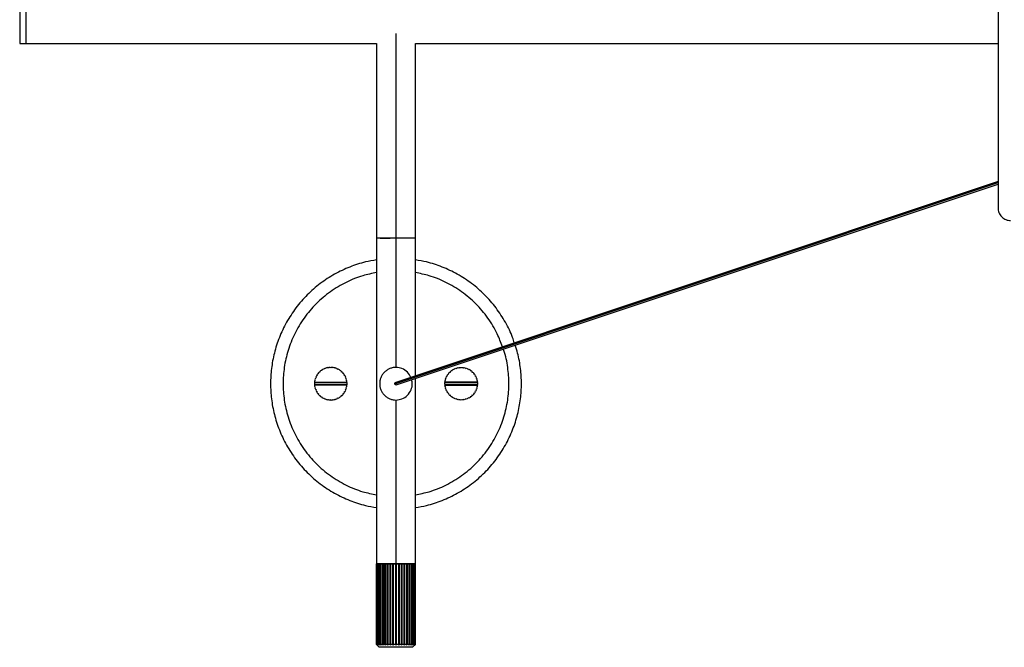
# Model space of a CAD drawing. Header units: millimetres. Extents: x -1281 to -81, y -234 to 266.
# Tile 1 of 7: x -1281 to -888, y -234 to 16. Entities that reach past the tile are written whole.
import ezdxf

# ---------------------------------------------------------------- set-up
doc = ezdxf.new("R2010")
doc.units = ezdxf.units.MM

msp = doc.modelspace()

# ---------------------------------------------------------------- linework, layer by layer
at = {"color": 7, "linetype": 'Continuous', "lineweight": 25}
for p, q in [((-891, 91), (-891, -59)), ((-1131, 10.5), (-1131, -122.5)), ((-1281, 6.5), (-1138.75, 6.5)), ((-1138.75, 6.5), (-1138.75, -232.89)), ((-1123.25, -125.89), (-1123.25, 6.5)), ((-1123.25, 6.5), (-891, 6.5)), ((-1131.46, -129), (-891, -48.85)), ((-891, -48.48), (-1131.11, -128.51)), ((-1130.88, -129.49), (-891, -49.52)), ((-1162.54, -125.59), (-1162.47, -125.84)), ((-1161.94, -125.06), (-1162.19, -125.09)), ((-1161.97, -124.81), (-1161.94, -125.06)), ((-1161.29, -124.37), (-1161.55, -124.36)), ((-1161.29, -124.11), (-1161.29, -124.37)), ((-1160.56, -123.78), (-1160.81, -123.73)), ((-1160.51, -123.53), (-1160.56, -123.78)), ((-1159.74, -123.31), (-1159.98, -123.23)), ((-1159.65, -123.07), (-1159.74, -123.31)), ((-1158.86, -122.97), (-1159.09, -122.85)), ((-1158.74, -122.74), (-1158.86, -122.97)), ((-1157.94, -122.76), (-1158.15, -122.6)), ((-1157.79, -122.55), (-1157.94, -122.76)), ((-1157, -122.69), (-1157.18, -122.5)), ((-1156.82, -122.5), (-1157, -122.69)), ((-1156.06, -122.76), (-1156.21, -122.55)), ((-1155.85, -122.6), (-1156.06, -122.76)), ((-1155.14, -122.97), (-1155.26, -122.74)), ((-1154.91, -122.85), (-1155.14, -122.97)), ((-1154.26, -123.31), (-1154.35, -123.07)), ((-1154.02, -123.23), (-1154.26, -123.31)), ((-1153.44, -123.78), (-1153.49, -123.53)), ((-1153.19, -123.73), (-1153.44, -123.78)), ((-1152.71, -124.37), (-1152.71, -124.11)), ((-1152.45, -124.36), (-1152.71, -124.37)), ((-1152.06, -125.06), (-1152.03, -124.81)), ((-1151.81, -125.09), (-1152.06, -125.06)), ((-1151.53, -125.84), (-1151.46, -125.59)), ((-1110.47, -125.84), (-1110.54, -125.59)), ((-1110.19, -125.09), (-1109.94, -125.06)), ((-1109.94, -125.06), (-1109.97, -124.81)), ((-1109.55, -124.36), (-1109.29, -124.37)), ((-1109.29, -124.37), (-1109.29, -124.11)), ((-1108.81, -123.73), (-1108.56, -123.78)), ((-1108.56, -123.78), (-1108.51, -123.53)), ((-1107.98, -123.23), (-1107.74, -123.31)), ((-1107.74, -123.31), (-1107.65, -123.07)), ((-1107.09, -122.85), (-1106.86, -122.97)), ((-1106.86, -122.97), (-1106.74, -122.74)), ((-1106.15, -122.6), (-1105.94, -122.76)), ((-1105.94, -122.76), (-1105.79, -122.55)), ((-1105.18, -122.5), (-1105, -122.69)), ((-1105, -122.69), (-1104.82, -122.5)), ((-1104.21, -122.55), (-1104.06, -122.76)), ((-1104.06, -122.76), (-1103.85, -122.6)), ((-1103.26, -122.74), (-1103.14, -122.97)), ((-1103.14, -122.97), (-1102.91, -122.85)), ((-1102.35, -123.07), (-1102.26, -123.31)), ((-1102.26, -123.31), (-1102.02, -123.23)), ((-1101.49, -123.53), (-1101.44, -123.78)), ((-1101.44, -123.78), (-1101.19, -123.73)), ((-1100.71, -124.11), (-1100.71, -124.37)), ((-1100.71, -124.37), (-1100.45, -124.36)), ((-1100.03, -124.81), (-1100.06, -125.06)), ((-1100.06, -125.06), (-1099.81, -125.09)), ((-1099.46, -125.59), (-1099.53, -125.84)), ((-1163.49, -128.7), (-1163.3, -128.53)), ((-1163.3, -129.47), (-1163.49, -129.3)), ((-1163.47, -128.33), (-1163.3, -128.53)), ((-1163.3, -129.47), (-1163.47, -129.67)), ((-1163.16, -127.59), (-1163.38, -127.73)), ((-1150.62, -128.6), (-1163.38, -128.6)), ((-1150.62, -129.4), (-1163.38, -129.4)), ((-1163.37, -128.44), (-1150.63, -128.44)), ((-1163.29, -127.38), (-1163.16, -127.59)), ((-1162.88, -126.69), (-1163.12, -126.8)), ((-1162.98, -126.46), (-1162.88, -126.69)), ((-1162.47, -125.84), (-1162.72, -125.91)), ((-1151.28, -125.91), (-1151.53, -125.84)), ((-1151.12, -126.69), (-1151.02, -126.46)), ((-1150.88, -126.8), (-1151.12, -126.69)), ((-1150.84, -127.59), (-1150.71, -127.38)), ((-1150.62, -127.73), (-1150.84, -127.59)), ((-1150.7, -128.53), (-1150.53, -128.33)), ((-1150.7, -128.53), (-1150.51, -128.7)), ((-1150.51, -129.3), (-1150.7, -129.47)), ((-1150.53, -129.67), (-1150.7, -129.47)), ((-1123.25, -232.89), (-1123.25, -126.94)), ((-1111.3, -128.53), (-1111.49, -128.7)), ((-1111.49, -129.3), (-1111.3, -129.47)), ((-1111.3, -128.53), (-1111.47, -128.33)), ((-1111.47, -129.67), (-1111.3, -129.47)), ((-1111.38, -127.73), (-1111.16, -127.59)), ((-1098.62, -128.6), (-1111.38, -128.6)), ((-1098.62, -129.4), (-1111.38, -129.4)), ((-1098.63, -128.44), (-1111.37, -128.44)), ((-1111.16, -127.59), (-1111.29, -127.38)), ((-1111.12, -126.8), (-1110.88, -126.69)), ((-1110.88, -126.69), (-1110.98, -126.46)), ((-1110.72, -125.91), (-1110.47, -125.84)), ((-1099.53, -125.84), (-1099.28, -125.91)), ((-1099.02, -126.46), (-1099.12, -126.69)), ((-1099.12, -126.69), (-1098.88, -126.8)), ((-1098.71, -127.38), (-1098.84, -127.59)), ((-1098.84, -127.59), (-1098.62, -127.73)), ((-1098.53, -128.33), (-1098.7, -128.53)), ((-1098.51, -128.7), (-1098.7, -128.53)), ((-1098.7, -129.47), (-1098.51, -129.3)), ((-1098.7, -129.47), (-1098.53, -129.67)), ((-1163.38, -130.27), (-1163.16, -130.41)), ((-1150.63, -129.56), (-1163.37, -129.56)), ((-1163.16, -130.41), (-1163.29, -130.62)), ((-1163.12, -131.2), (-1162.88, -131.31)), ((-1162.88, -131.31), (-1162.98, -131.54)), ((-1162.72, -132.09), (-1162.47, -132.16)), ((-1162.47, -132.16), (-1162.54, -132.41)), ((-1162.19, -132.91), (-1161.94, -132.94)), ((-1161.94, -132.94), (-1161.97, -133.19)), ((-1152.06, -132.94), (-1151.81, -132.91)), ((-1152.03, -133.19), (-1152.06, -132.94)), ((-1151.53, -132.16), (-1151.28, -132.09)), ((-1151.46, -132.41), (-1151.53, -132.16)), ((-1151.12, -131.31), (-1150.88, -131.2)), ((-1151.02, -131.54), (-1151.12, -131.31)), ((-1150.84, -130.41), (-1150.62, -130.27)), ((-1150.71, -130.62), (-1150.84, -130.41)), ((-1111.16, -130.41), (-1111.38, -130.27)), ((-1111.37, -129.56), (-1098.63, -129.56)), ((-1111.29, -130.62), (-1111.16, -130.41)), ((-1110.88, -131.31), (-1111.12, -131.2)), ((-1110.98, -131.54), (-1110.88, -131.31)), ((-1110.47, -132.16), (-1110.72, -132.09)), ((-1110.54, -132.41), (-1110.47, -132.16)), ((-1109.94, -132.94), (-1110.19, -132.91)), ((-1109.97, -133.19), (-1109.94, -132.94)), ((-1099.81, -132.91), (-1100.06, -132.94)), ((-1100.06, -132.94), (-1100.03, -133.19)), ((-1099.28, -132.09), (-1099.53, -132.16)), ((-1099.53, -132.16), (-1099.46, -132.41)), ((-1098.88, -131.2), (-1099.12, -131.31)), ((-1099.12, -131.31), (-1099.02, -131.54)), ((-1098.62, -130.27), (-1098.84, -130.41)), ((-1098.84, -130.41), (-1098.71, -130.62)), ((-1161.55, -133.64), (-1161.29, -133.63)), ((-1161.29, -133.63), (-1161.29, -133.89)), ((-1160.81, -134.27), (-1160.56, -134.22)), ((-1160.56, -134.22), (-1160.51, -134.47)), ((-1159.98, -134.77), (-1159.74, -134.69)), ((-1159.74, -134.69), (-1159.65, -134.93)), ((-1159.09, -135.15), (-1158.86, -135.03)), ((-1158.86, -135.03), (-1158.74, -135.26)), ((-1158.15, -135.4), (-1157.94, -135.24)), ((-1157.94, -135.24), (-1157.79, -135.45)), ((-1157.18, -135.5), (-1157, -135.31)), ((-1157, -135.31), (-1156.82, -135.5)), ((-1156.21, -135.45), (-1156.06, -135.24)), ((-1156.06, -135.24), (-1155.85, -135.4)), ((-1155.26, -135.26), (-1155.14, -135.03)), ((-1155.14, -135.03), (-1154.91, -135.15)), ((-1154.35, -134.93), (-1154.26, -134.69)), ((-1154.26, -134.69), (-1154.02, -134.77)), ((-1153.49, -134.47), (-1153.44, -134.22)), ((-1153.44, -134.22), (-1153.19, -134.27)), ((-1152.71, -133.63), (-1152.45, -133.64)), ((-1152.71, -133.89), (-1152.71, -133.63)), ((-1131, -135.5), (-1131, -233.11)), ((-1109.29, -133.63), (-1109.55, -133.64)), ((-1109.29, -133.89), (-1109.29, -133.63)), ((-1108.56, -134.22), (-1108.81, -134.27)), ((-1108.51, -134.47), (-1108.56, -134.22)), ((-1107.74, -134.69), (-1107.98, -134.77)), ((-1107.65, -134.93), (-1107.74, -134.69)), ((-1106.86, -135.03), (-1107.09, -135.15)), ((-1106.74, -135.26), (-1106.86, -135.03)), ((-1105.94, -135.24), (-1106.15, -135.4)), ((-1105.79, -135.45), (-1105.94, -135.24)), ((-1105, -135.31), (-1105.18, -135.5)), ((-1104.82, -135.5), (-1105, -135.31)), ((-1104.06, -135.24), (-1104.21, -135.45)), ((-1103.85, -135.4), (-1104.06, -135.24)), ((-1103.14, -135.03), (-1103.26, -135.26)), ((-1102.91, -135.15), (-1103.14, -135.03)), ((-1102.26, -134.69), (-1102.35, -134.93)), ((-1102.02, -134.77), (-1102.26, -134.69)), ((-1101.44, -134.22), (-1101.49, -134.47)), ((-1101.19, -134.27), (-1101.44, -134.22)), ((-1100.45, -133.64), (-1100.71, -133.63)), ((-1100.71, -133.63), (-1100.71, -133.89)), ((-1138.71, -200.79), (-1138.75, -200.79)), ((-1138.74, -200.79), (-1138.74, -232.89)), ((-1138.71, -232.89), (-1138.71, -200.79)), ((-1138.47, -200.79), (-1138.61, -200.79)), ((-1138.6, -200.79), (-1138.6, -232.89)), ((-1138.5, -232.89), (-1138.5, -200.79)), ((-1138.29, -200.79), (-1138.29, -232.89)), ((-1138.29, -200.79), (-1138.29, -200.79)), ((-1138.13, -232.89), (-1138.13, -200.79)), ((-1137.82, -200.79), (-1137.82, -232.89)), ((-1137.82, -200.79), (-1137.82, -200.79)), ((-1137.6, -232.89), (-1137.6, -200.79)), ((-1137.19, -200.79), (-1137.19, -232.89)), ((-1137.19, -200.79), (-1137.19, -200.79)), ((-1136.92, -232.89), (-1136.92, -200.79)), ((-1136.43, -200.79), (-1136.43, -232.89)), ((-1136.43, -200.79), (-1136.43, -200.79)), ((-1136.14, -200.79), (-1136.12, -200.79)), ((-1136.12, -200.79), (-1136.12, -233.11)), ((-1136.11, -232.89), (-1136.11, -200.79)), ((-1136.11, -200.79), (-1136.11, -200.79)), ((-1135.54, -200.79), (-1135.54, -232.89)), ((-1135.54, -200.79), (-1135.54, -200.79)), ((-1135.24, -200.79), (-1135.24, -233.11)), ((-1135.18, -232.89), (-1135.18, -200.79)), ((-1135.18, -200.79), (-1135.18, -200.79)), ((-1134.56, -200.79), (-1134.56, -232.89)), ((-1134.56, -200.79), (-1134.55, -200.79)), ((-1134.27, -200.79), (-1134.27, -233.11)), ((-1134.17, -200.79), (-1134.16, -200.79)), ((-1134.16, -232.89), (-1134.16, -200.79)), ((-1133.49, -200.79), (-1133.49, -232.89)), ((-1133.49, -200.79), (-1133.49, -200.79)), ((-1133.22, -200.79), (-1133.22, -233.11)), ((-1133.08, -200.79), (-1133.07, -200.79)), ((-1133.07, -232.89), (-1133.07, -200.79)), ((-1132.37, -200.79), (-1132.37, -232.89)), ((-1132.37, -200.79), (-1132.37, -200.79)), ((-1132.12, -200.79), (-1132.12, -233.11)), ((-1131.94, -232.89), (-1131.94, -200.79)), ((-1131.94, -200.79), (-1131.94, -200.79)), ((-1131.22, -200.79), (-1131.22, -232.89)), ((-1131.22, -200.79), (-1131.22, -200.79)), ((-1130.78, -232.89), (-1130.78, -200.79)), ((-1130.78, -200.79), (-1130.78, -200.79)), ((-1130.06, -200.79), (-1130.06, -232.89)), ((-1130.06, -200.79), (-1130.06, -200.79)), ((-1129.88, -200.79), (-1129.88, -233.11)), ((-1129.63, -232.89), (-1129.63, -200.79)), ((-1129.63, -200.79), (-1129.63, -200.79)), ((-1128.93, -200.79), (-1128.93, -232.89)), ((-1128.93, -200.79), (-1128.92, -200.79)), ((-1128.78, -200.79), (-1128.78, -233.11)), ((-1128.51, -232.89), (-1128.51, -200.79)), ((-1128.51, -200.79), (-1128.51, -200.79)), ((-1127.84, -200.79), (-1127.84, -232.89)), ((-1127.84, -200.79), (-1127.83, -200.79)), ((-1127.73, -200.79), (-1127.73, -233.11)), ((-1127.45, -200.79), (-1127.44, -200.79)), ((-1127.44, -232.89), (-1127.44, -200.79)), ((-1126.82, -200.79), (-1126.82, -232.89)), ((-1126.82, -200.79), (-1126.82, -200.79)), ((-1126.76, -200.79), (-1126.76, -233.11)), ((-1126.46, -232.89), (-1126.46, -200.79)), ((-1126.46, -200.79), (-1126.46, -200.79)), ((-1125.89, -200.79), (-1125.89, -232.89)), ((-1125.89, -200.79), (-1125.89, -200.79)), ((-1125.88, -200.79), (-1125.88, -233.11)), ((-1125.57, -232.89), (-1125.57, -200.79)), ((-1125.57, -200.79), (-1125.57, -200.79)), ((-1125.08, -200.79), (-1125.08, -232.89)), ((-1124.81, -232.89), (-1124.81, -200.79)), ((-1124.81, -200.79), (-1124.81, -200.79)), ((-1124.4, -200.79), (-1124.4, -232.89)), ((-1124.18, -232.89), (-1124.18, -200.79)), ((-1124.18, -200.79), (-1124.18, -200.79)), ((-1123.87, -200.79), (-1123.87, -232.89)), ((-1123.71, -232.89), (-1123.71, -200.79)), ((-1123.71, -200.79), (-1123.71, -200.79)), ((-1123.4, -200.79), (-1123.54, -200.79)), ((-1123.5, -200.79), (-1123.5, -232.89)), ((-1123.4, -232.89), (-1123.4, -200.79)), ((-1123.25, -200.79), (-1123.31, -200.79)), ((-1123.29, -200.79), (-1123.29, -232.89)), ((-1123.26, -232.89), (-1123.26, -200.79)), ((-1138.75, -232.89), (-1137.64, -234)), ((-1123.25, -232.89), (-1124.36, -234))]:
    msp.add_line(p, q, dxfattribs=at)
for points, knots in [([(-1281, 25.5), (-1281, 25.5), (-1281, 25.45), (-1281, 25.23), (-1281, 25.06), (-1281, 24.6), (-1281, 24.31), (-1281, 23.6), (-1281, 23.18), (-1281, 22.25), (-1281, 21.74), (-1281, 20.66), (-1281, 20.08), (-1281, 18.91), (-1281, 18.32), (-1281, 17.14), (-1281, 16.56), (-1281, 15.44), (-1281, 14.86), (-1281, 13.68), (-1281, 13.09), (-1281, 11.92), (-1281, 11.34), (-1281, 10.26), (-1281, 9.75), (-1281, 8.82), (-1281, 8.4), (-1281, 7.69), (-1281, 7.4), (-1281, 6.94), (-1281, 6.77), (-1281, 6.55), (-1281, 6.5), (-1281, 6.5)], [0, 0, 0, 0, 0.0625, 0.0625, 0.125, 0.125, 0.1875, 0.1875, 0.25, 0.25, 0.3125, 0.3125, 0.375, 0.375, 0.4375, 0.4375, 0.5, 0.5, 0.5625, 0.5625, 0.625, 0.625, 0.6875, 0.6875, 0.75, 0.75, 0.8125, 0.8125, 0.875, 0.875, 0.9375, 0.9375, 1, 1, 1, 1]), ([(-1278.5, 25.5), (-1278.5, 25.5), (-1278.5, 25.45), (-1278.5, 25.23), (-1278.5, 25.06), (-1278.5, 24.6), (-1278.5, 24.31), (-1278.5, 23.6), (-1278.5, 23.18), (-1278.5, 22.25), (-1278.5, 21.74), (-1278.5, 20.66), (-1278.5, 20.08), (-1278.5, 18.91), (-1278.5, 18.32), (-1278.5, 17.14), (-1278.5, 16.56), (-1278.5, 15.44), (-1278.5, 14.86), (-1278.5, 13.68), (-1278.5, 13.09), (-1278.5, 11.92), (-1278.5, 11.34), (-1278.5, 10.26), (-1278.5, 9.75), (-1278.5, 8.82), (-1278.5, 8.4), (-1278.5, 7.69), (-1278.5, 7.4), (-1278.5, 6.94), (-1278.5, 6.77), (-1278.5, 6.55), (-1278.5, 6.5), (-1278.5, 6.5)], [0, 0, 0, 0, 0.0625, 0.0625, 0.125, 0.125, 0.1875, 0.1875, 0.25, 0.25, 0.3125, 0.3125, 0.375, 0.375, 0.4375, 0.4375, 0.5, 0.5, 0.5625, 0.5625, 0.625, 0.625, 0.6875, 0.6875, 0.75, 0.75, 0.8125, 0.8125, 0.875, 0.875, 0.9375, 0.9375, 1, 1, 1, 1]), ([(-1278.5, 25.5), (-1278.5, 25.5), (-1278.5, 25.45), (-1278.5, 25.23), (-1278.5, 25.06), (-1278.5, 24.6), (-1278.5, 24.31), (-1278.5, 23.6), (-1278.5, 23.18), (-1278.5, 22.25), (-1278.5, 21.74), (-1278.5, 20.66), (-1278.5, 20.08), (-1278.5, 18.91), (-1278.5, 18.32), (-1278.5, 17.14), (-1278.5, 16.56), (-1278.5, 15.44), (-1278.5, 14.86), (-1278.5, 13.68), (-1278.5, 13.09), (-1278.5, 11.92), (-1278.5, 11.34), (-1278.5, 10.26), (-1278.5, 9.75), (-1278.5, 8.82), (-1278.5, 8.4), (-1278.5, 7.69), (-1278.5, 7.4), (-1278.5, 6.94), (-1278.5, 6.77), (-1278.5, 6.55), (-1278.5, 6.5), (-1278.5, 6.5)], [0, 0, 0, 0, 0.0625, 0.0625, 0.125, 0.125, 0.1875, 0.1875, 0.25, 0.25, 0.3125, 0.3125, 0.375, 0.375, 0.4375, 0.4375, 0.5, 0.5, 0.5625, 0.5625, 0.625, 0.625, 0.6875, 0.6875, 0.75, 0.75, 0.8125, 0.8125, 0.875, 0.875, 0.9375, 0.9375, 1, 1, 1, 1]), ([(-891, -59), (-891, -59.59), (-890.89, -60.22), (-890.53, -61.15), (-890.37, -61.45), (-890, -62.02), (-889.78, -62.29), (-889.29, -62.78), (-889.02, -63), (-888.45, -63.37), (-888.15, -63.53), (-887.22, -63.89), (-886.59, -64), (-886, -64)], [0, 0, 0, 0, 0.25, 0.25, 0.375, 0.375, 0.5, 0.5, 0.625, 0.625, 0.75, 0.75, 1, 1, 1, 1]), ([(-1131, -71), (-1131.46, -71), (-1131.93, -71), (-1132.89, -71), (-1133.38, -71), (-1134.33, -71), (-1134.8, -71), (-1135.68, -71), (-1136.1, -71), (-1136.86, -71), (-1137.2, -71), (-1137.78, -71), (-1138.02, -71), (-1138.39, -71), (-1138.53, -71), (-1138.71, -71), (-1138.75, -71), (-1138.75, -71)], [0, 0, 0, 0, 0.125, 0.125, 0.25, 0.25, 0.375, 0.375, 0.5, 0.5, 0.625, 0.625, 0.75, 0.75, 0.875, 0.875, 1, 1, 1, 1]), ([(-1131, -71), (-1131.46, -71), (-1131.93, -71), (-1132.89, -71), (-1133.38, -71), (-1134.33, -71), (-1134.8, -71), (-1135.68, -71), (-1136.1, -71), (-1136.86, -71), (-1137.2, -71), (-1137.78, -71), (-1138.02, -71), (-1138.39, -71), (-1138.53, -71), (-1138.71, -71), (-1138.75, -71), (-1138.75, -71)], [0, 0, 0, 0, 0.125, 0.125, 0.25, 0.25, 0.375, 0.375, 0.5, 0.5, 0.625, 0.625, 0.75, 0.75, 0.875, 0.875, 1, 1, 1, 1]), ([(-1137.25, -71), (-1137.13, -71), (-1136.88, -71), (-1135.45, -71), (-1134.03, -71), (-1133.37, -71)], [0, 0, 0, 0, 0.331917, 0.691181, 1, 1, 1, 1]), ([(-1123.25, -71), (-1123.25, -71), (-1123.29, -71), (-1123.47, -71), (-1123.61, -71), (-1123.98, -71), (-1124.22, -71), (-1124.8, -71), (-1125.14, -71), (-1125.9, -71), (-1126.32, -71), (-1127.2, -71), (-1127.67, -71), (-1128.62, -71), (-1129.11, -71), (-1130.07, -71), (-1130.54, -71), (-1131, -71)], [0, 0, 0, 0, 0.125, 0.125, 0.25, 0.25, 0.375, 0.375, 0.5, 0.5, 0.625, 0.625, 0.75, 0.75, 0.875, 0.875, 1, 1, 1, 1]), ([(-1123.25, -71), (-1123.25, -71), (-1123.29, -71), (-1123.47, -71), (-1123.61, -71), (-1123.98, -71), (-1124.22, -71), (-1124.8, -71), (-1125.14, -71), (-1125.9, -71), (-1126.32, -71), (-1127.2, -71), (-1127.67, -71), (-1128.62, -71), (-1129.11, -71), (-1130.07, -71), (-1130.54, -71), (-1131, -71)], [0, 0, 0, 0, 0.125, 0.125, 0.25, 0.25, 0.375, 0.375, 0.5, 0.5, 0.625, 0.625, 0.75, 0.75, 0.875, 0.875, 1, 1, 1, 1]), ([(-1138.75, -79.69), (-1140.24, -79.93), (-1143.88, -80.52), (-1149.51, -82.42), (-1155.56, -85.27), (-1161.27, -89.01), (-1166.47, -93.53), (-1170.99, -98.73), (-1174.73, -104.44), (-1177.6, -110.49), (-1179.6, -116.69), (-1180.75, -122.88), (-1181.12, -129), (-1180.75, -135.12), (-1179.6, -141.31), (-1177.6, -147.51), (-1174.73, -153.56), (-1170.99, -159.27), (-1166.47, -164.47), (-1161.27, -168.99), (-1155.56, -172.73), (-1149.51, -175.58), (-1143.88, -177.48), (-1140.24, -178.07), (-1138.75, -178.31)], [0, 0, 0, 0, 0.032031, 0.078119, 0.125483, 0.173737, 0.222449, 0.271161, 0.319415, 0.366779, 0.412867, 0.457358, 0.5, 0.542642, 0.587133, 0.633221, 0.680585, 0.728839, 0.777551, 0.826263, 0.874517, 0.921881, 0.967969, 1, 1, 1, 1]), ([(-1083.82, -112.75), (-1084.04, -112.03), (-1084.91, -109.17), (-1087.31, -104.45), (-1091, -98.72), (-1095.54, -93.53), (-1100.73, -89.01), (-1106.44, -85.27), (-1112.49, -82.42), (-1118.12, -80.52), (-1121.76, -79.93), (-1123.25, -79.69)], [0, 0, 0, 0, 0.041782, 0.165521, 0.291586, 0.418847, 0.546108, 0.672173, 0.795912, 0.916318, 1, 1, 1, 1]), ([(-1138.75, -84.75), (-1140.59, -85.11), (-1144.77, -85.93), (-1151, -88.49), (-1157.3, -92.23), (-1162.96, -97.04), (-1167.77, -102.7), (-1171.53, -109), (-1174.16, -115.64), (-1175.67, -122.35), (-1176.16, -129), (-1175.67, -135.65), (-1174.16, -142.36), (-1171.53, -149), (-1167.77, -155.3), (-1162.96, -160.96), (-1157.3, -165.77), (-1151, -169.51), (-1144.77, -172.07), (-1140.59, -172.89), (-1138.75, -173.25)], [0, 0, 0, 0, 0.044647, 0.101468, 0.159818, 0.218964, 0.278109, 0.336459, 0.39328, 0.447953, 0.5, 0.552047, 0.60672, 0.663541, 0.721891, 0.781036, 0.840182, 0.898532, 0.955353, 1, 1, 1, 1]), ([(-1088.56, -114.33), (-1089.2, -112.58), (-1090.67, -108.53), (-1094.25, -102.71), (-1099.03, -97.03), (-1104.71, -92.23), (-1111, -88.49), (-1117.23, -85.93), (-1121.41, -85.11), (-1123.25, -84.75)], [0, 0, 0, 0, 0.116596, 0.269799, 0.425091, 0.580383, 0.733586, 0.882775, 1, 1, 1, 1]), ([(-1123.25, -178.31), (-1121.76, -178.07), (-1118.12, -177.48), (-1112.49, -175.58), (-1106.44, -172.73), (-1100.73, -168.99), (-1095.53, -164.47), (-1091.01, -159.27), (-1087.27, -153.56), (-1084.4, -147.51), (-1082.4, -141.31), (-1081.25, -135.12), (-1080.87, -129), (-1081.27, -122.89), (-1082.12, -117.74), (-1083.16, -114.72), (-1083.51, -113.7)], [0, 0, 0, 0, 0.052494, 0.128026, 0.205648, 0.28473, 0.364561, 0.444393, 0.523474, 0.601097, 0.676628, 0.749541, 0.819426, 0.88931, 0.962223, 1, 1, 1, 1]), ([(-1123.25, -173.25), (-1121.41, -172.89), (-1117.23, -172.07), (-1111, -169.51), (-1104.7, -165.77), (-1099.04, -160.96), (-1094.23, -155.3), (-1090.47, -149), (-1087.84, -142.36), (-1086.33, -135.66), (-1085.82, -128.99), (-1086.39, -122.37), (-1087.2, -117.73), (-1088.12, -115.43), (-1088.19, -115.26)], [0, 0, 0, 0, 0.0730489, 0.1660167, 0.2614856, 0.358256, 0.4550264, 0.5504952, 0.643463, 0.7329149, 0.8180717, 0.9032285, 0.9926804, 1, 1, 1, 1]), ([(-1131, -122.5), (-1131.38, -122.5), (-1131.78, -122.53), (-1132.59, -122.68), (-1132.99, -122.8), (-1133.79, -123.11), (-1134.19, -123.32), (-1134.93, -123.8), (-1135.28, -124.09), (-1135.91, -124.72), (-1136.2, -125.07), (-1136.68, -125.81), (-1136.89, -126.21), (-1137.2, -127.01), (-1137.32, -127.41), (-1137.47, -128.22), (-1137.5, -128.62), (-1137.5, -129.38), (-1137.47, -129.78), (-1137.32, -130.59), (-1137.2, -130.99), (-1136.89, -131.79), (-1136.68, -132.19), (-1136.2, -132.93), (-1135.91, -133.28), (-1135.28, -133.91), (-1134.93, -134.2), (-1134.19, -134.68), (-1133.79, -134.89), (-1132.99, -135.2), (-1132.59, -135.32), (-1131.78, -135.47), (-1131.38, -135.5), (-1131, -135.5)], [0, 0, 0, 0, 0.0625, 0.0625, 0.125, 0.125, 0.1875, 0.1875, 0.25, 0.25, 0.3125, 0.3125, 0.375, 0.375, 0.4375, 0.4375, 0.5, 0.5, 0.5625, 0.5625, 0.625, 0.625, 0.6875, 0.6875, 0.75, 0.75, 0.8125, 0.8125, 0.875, 0.875, 0.9375, 0.9375, 1, 1, 1, 1]), ([(-1125.04, -126.49), (-1125.44, -125.75), (-1126.27, -124.24), (-1128.49, -122.78), (-1130.19, -122.59), (-1131, -122.5)], [0, 0, 0, 0, 0.329476, 0.678003, 1, 1, 1, 1]), ([(-1131.46, -129), (-1131.46, -128.94), (-1131.45, -128.81), (-1131.35, -128.64), (-1131.23, -128.54), (-1131.14, -128.53), (-1131.12, -128.52)], [0, 0, 0, 0, 0.27673, 0.57626, 0.875791, 1, 1, 1, 1]), ([(-1130.88, -129.48), (-1130.91, -129.49), (-1131, -129.51), (-1131.16, -129.47), (-1131.32, -129.36), (-1131.44, -129.19), (-1131.45, -129.06), (-1131.46, -129)], [0, 0, 0, 0, 0.1168704, 0.3289173, 0.5584352, 0.7879531, 1, 1, 1, 1]), ([(-1131, -135.5), (-1130.18, -135.41), (-1128.48, -135.22), (-1126.27, -133.71), (-1124.85, -131.53), (-1124.33, -129.27), (-1124.66, -127.97), (-1124.79, -127.46)], [0, 0, 0, 0, 0.207903, 0.432935, 0.657967, 0.86587, 1, 1, 1, 1]), ([(-1131, -200.79), (-1131.98, -200.79), (-1134.01, -200.79), (-1136.57, -200.79), (-1138.09, -200.79), (-1138.3, -200.79), (-1138.33, -200.79)], [0, 0, 0, 0, 0.2945349, 0.6133372, 0.9321395, 1, 1, 1, 1]), ([(-1123.62, -200.79), (-1123.66, -200.79), (-1123.87, -200.79), (-1125.42, -200.79), (-1127.99, -200.79), (-1130.02, -200.79), (-1131, -200.79)], [0, 0, 0, 0, 0.093409, 0.403473, 0.713538, 1, 1, 1, 1]), ([(-1124.36, -234), (-1124.36, -234), (-1124.39, -234), (-1124.54, -234), (-1124.66, -234), (-1124.99, -234), (-1125.19, -234), (-1125.69, -234), (-1125.98, -234), (-1126.63, -234), (-1126.99, -234), (-1127.74, -234), (-1128.15, -234), (-1128.96, -234), (-1129.38, -234), (-1130.2, -234), (-1130.61, -234), (-1131.39, -234), (-1131.8, -234), (-1132.62, -234), (-1133.04, -234), (-1133.85, -234), (-1134.26, -234), (-1135.01, -234), (-1135.37, -234), (-1136.02, -234), (-1136.31, -234), (-1136.81, -234), (-1137.01, -234), (-1137.34, -234), (-1137.46, -234), (-1137.61, -234), (-1137.64, -234), (-1137.64, -234)], [0, 0, 0, 0, 0.0625, 0.0625, 0.125, 0.125, 0.1875, 0.1875, 0.25, 0.25, 0.3125, 0.3125, 0.375, 0.375, 0.4375, 0.4375, 0.5, 0.5, 0.5625, 0.5625, 0.625, 0.625, 0.6875, 0.6875, 0.75, 0.75, 0.8125, 0.8125, 0.875, 0.875, 0.9375, 0.9375, 1, 1, 1, 1])]:
    msp.add_open_spline(points, degree=3, knots=knots, dxfattribs=at)
for points in [[(-1162.19, -125.09), (-1162.32, -125.25), (-1162.43, -125.42), (-1162.54, -125.59)], [(-1161.55, -124.36), (-1161.7, -124.5), (-1161.84, -124.65), (-1161.97, -124.81)], [(-1160.81, -123.73), (-1160.98, -123.85), (-1161.13, -123.98), (-1161.29, -124.11)], [(-1159.98, -123.23), (-1160.16, -123.32), (-1160.34, -123.42), (-1160.51, -123.53)], [(-1159.09, -122.85), (-1159.28, -122.91), (-1159.47, -122.98), (-1159.65, -123.07)], [(-1158.15, -122.6), (-1158.35, -122.64), (-1158.55, -122.68), (-1158.74, -122.74)], [(-1157.18, -122.5), (-1157.39, -122.51), (-1157.59, -122.52), (-1157.79, -122.55)], [(-1156.21, -122.55), (-1156.41, -122.52), (-1156.61, -122.51), (-1156.82, -122.5)], [(-1155.26, -122.74), (-1155.45, -122.68), (-1155.65, -122.64), (-1155.85, -122.6)], [(-1154.35, -123.07), (-1154.53, -122.98), (-1154.72, -122.91), (-1154.91, -122.85)], [(-1153.49, -123.53), (-1153.66, -123.42), (-1153.84, -123.32), (-1154.02, -123.23)], [(-1152.71, -124.11), (-1152.87, -123.98), (-1153.02, -123.85), (-1153.19, -123.73)], [(-1152.03, -124.81), (-1152.16, -124.65), (-1152.3, -124.5), (-1152.45, -124.36)], [(-1151.46, -125.59), (-1151.57, -125.42), (-1151.68, -125.25), (-1151.81, -125.09)], [(-1110.54, -125.59), (-1110.43, -125.42), (-1110.32, -125.25), (-1110.19, -125.09)], [(-1109.97, -124.81), (-1109.84, -124.65), (-1109.7, -124.5), (-1109.55, -124.36)], [(-1109.29, -124.11), (-1109.13, -123.98), (-1108.98, -123.85), (-1108.81, -123.73)], [(-1108.51, -123.53), (-1108.34, -123.42), (-1108.16, -123.32), (-1107.98, -123.23)], [(-1107.65, -123.07), (-1107.47, -122.98), (-1107.28, -122.91), (-1107.09, -122.85)], [(-1106.74, -122.74), (-1106.55, -122.68), (-1106.35, -122.64), (-1106.15, -122.6)], [(-1105.79, -122.55), (-1105.59, -122.52), (-1105.39, -122.51), (-1105.18, -122.5)], [(-1104.82, -122.5), (-1104.61, -122.51), (-1104.41, -122.52), (-1104.21, -122.55)], [(-1103.85, -122.6), (-1103.65, -122.64), (-1103.45, -122.68), (-1103.26, -122.74)], [(-1102.91, -122.85), (-1102.72, -122.91), (-1102.53, -122.98), (-1102.35, -123.07)], [(-1102.02, -123.23), (-1101.84, -123.32), (-1101.66, -123.42), (-1101.49, -123.53)], [(-1101.19, -123.73), (-1101.02, -123.85), (-1100.87, -123.98), (-1100.71, -124.11)], [(-1100.45, -124.36), (-1100.3, -124.5), (-1100.16, -124.65), (-1100.03, -124.81)], [(-1099.81, -125.09), (-1099.68, -125.25), (-1099.57, -125.42), (-1099.46, -125.59)], [(-1163.49, -128.7), (-1163.5, -128.8), (-1163.5, -128.9), (-1163.5, -129)], [(-1163.5, -129), (-1163.5, -129.1), (-1163.5, -129.2), (-1163.49, -129.3)], [(-1163.38, -127.73), (-1163.41, -127.93), (-1163.44, -128.13), (-1163.47, -128.33)], [(-1163.12, -126.8), (-1163.18, -126.99), (-1163.24, -127.18), (-1163.29, -127.38)], [(-1162.72, -125.91), (-1162.81, -126.09), (-1162.9, -126.27), (-1162.98, -126.46)], [(-1151.02, -126.46), (-1151.1, -126.27), (-1151.19, -126.09), (-1151.28, -125.91)], [(-1150.71, -127.38), (-1150.76, -127.18), (-1150.82, -126.99), (-1150.88, -126.8)], [(-1150.53, -128.33), (-1150.56, -128.13), (-1150.59, -127.93), (-1150.62, -127.73)], [(-1150.51, -129.3), (-1150.5, -129.1), (-1150.5, -128.9), (-1150.51, -128.7)], [(-1111.49, -129.3), (-1111.5, -129.1), (-1111.5, -128.9), (-1111.49, -128.7)], [(-1111.47, -128.33), (-1111.44, -128.13), (-1111.41, -127.93), (-1111.38, -127.73)], [(-1111.29, -127.38), (-1111.24, -127.18), (-1111.18, -126.99), (-1111.12, -126.8)], [(-1110.98, -126.46), (-1110.9, -126.27), (-1110.81, -126.09), (-1110.72, -125.91)], [(-1099.28, -125.91), (-1099.19, -126.09), (-1099.1, -126.27), (-1099.02, -126.46)], [(-1098.88, -126.8), (-1098.82, -126.99), (-1098.76, -127.18), (-1098.71, -127.38)], [(-1098.62, -127.73), (-1098.59, -127.93), (-1098.56, -128.13), (-1098.53, -128.33)], [(-1098.51, -128.7), (-1098.5, -128.8), (-1098.5, -128.9), (-1098.5, -129)], [(-1098.5, -129), (-1098.5, -129.1), (-1098.5, -129.2), (-1098.51, -129.3)], [(-1163.47, -129.67), (-1163.44, -129.87), (-1163.41, -130.07), (-1163.38, -130.27)], [(-1163.29, -130.62), (-1163.24, -130.82), (-1163.18, -131.01), (-1163.12, -131.2)], [(-1162.98, -131.54), (-1162.9, -131.73), (-1162.81, -131.91), (-1162.72, -132.09)], [(-1162.54, -132.41), (-1162.43, -132.58), (-1162.32, -132.75), (-1162.19, -132.91)], [(-1161.97, -133.19), (-1161.84, -133.35), (-1161.7, -133.5), (-1161.55, -133.64)], [(-1152.45, -133.64), (-1152.3, -133.5), (-1152.16, -133.35), (-1152.03, -133.19)], [(-1151.81, -132.91), (-1151.68, -132.75), (-1151.57, -132.58), (-1151.46, -132.41)], [(-1151.28, -132.09), (-1151.19, -131.91), (-1151.1, -131.73), (-1151.02, -131.54)], [(-1150.88, -131.2), (-1150.82, -131.01), (-1150.76, -130.82), (-1150.71, -130.62)], [(-1150.62, -130.27), (-1150.59, -130.07), (-1150.56, -129.87), (-1150.53, -129.67)], [(-1111.38, -130.27), (-1111.41, -130.07), (-1111.44, -129.87), (-1111.47, -129.67)], [(-1111.12, -131.2), (-1111.18, -131.01), (-1111.24, -130.82), (-1111.29, -130.62)], [(-1110.72, -132.09), (-1110.81, -131.91), (-1110.9, -131.73), (-1110.98, -131.54)], [(-1110.19, -132.91), (-1110.32, -132.75), (-1110.43, -132.58), (-1110.54, -132.41)], [(-1109.55, -133.64), (-1109.7, -133.5), (-1109.84, -133.35), (-1109.97, -133.19)], [(-1100.03, -133.19), (-1100.16, -133.35), (-1100.3, -133.5), (-1100.45, -133.64)], [(-1099.46, -132.41), (-1099.57, -132.58), (-1099.68, -132.75), (-1099.81, -132.91)], [(-1099.02, -131.54), (-1099.1, -131.73), (-1099.19, -131.91), (-1099.28, -132.09)], [(-1098.71, -130.62), (-1098.76, -130.82), (-1098.82, -131.01), (-1098.88, -131.2)], [(-1098.53, -129.67), (-1098.56, -129.87), (-1098.59, -130.07), (-1098.62, -130.27)], [(-1161.29, -133.89), (-1161.13, -134.02), (-1160.98, -134.15), (-1160.81, -134.27)], [(-1160.51, -134.47), (-1160.34, -134.58), (-1160.16, -134.68), (-1159.98, -134.77)], [(-1159.65, -134.93), (-1159.47, -135.02), (-1159.28, -135.09), (-1159.09, -135.15)], [(-1158.74, -135.26), (-1158.55, -135.32), (-1158.35, -135.36), (-1158.15, -135.4)], [(-1157.79, -135.45), (-1157.59, -135.48), (-1157.39, -135.49), (-1157.18, -135.5)], [(-1156.82, -135.5), (-1156.61, -135.49), (-1156.41, -135.48), (-1156.21, -135.45)], [(-1155.85, -135.4), (-1155.65, -135.36), (-1155.45, -135.32), (-1155.26, -135.26)], [(-1154.91, -135.15), (-1154.72, -135.09), (-1154.53, -135.02), (-1154.35, -134.93)], [(-1154.02, -134.77), (-1153.84, -134.68), (-1153.66, -134.58), (-1153.49, -134.47)], [(-1153.19, -134.27), (-1153.02, -134.15), (-1152.87, -134.02), (-1152.71, -133.89)], [(-1108.81, -134.27), (-1108.98, -134.15), (-1109.13, -134.02), (-1109.29, -133.89)], [(-1107.98, -134.77), (-1108.16, -134.68), (-1108.34, -134.58), (-1108.51, -134.47)], [(-1107.09, -135.15), (-1107.28, -135.09), (-1107.47, -135.02), (-1107.65, -134.93)], [(-1106.15, -135.4), (-1106.35, -135.36), (-1106.55, -135.32), (-1106.74, -135.26)], [(-1105.18, -135.5), (-1105.39, -135.49), (-1105.59, -135.48), (-1105.79, -135.45)], [(-1104.21, -135.45), (-1104.41, -135.48), (-1104.61, -135.49), (-1104.82, -135.5)], [(-1103.26, -135.26), (-1103.45, -135.32), (-1103.65, -135.36), (-1103.85, -135.4)], [(-1102.35, -134.93), (-1102.53, -135.02), (-1102.72, -135.09), (-1102.91, -135.15)], [(-1101.49, -134.47), (-1101.66, -134.58), (-1101.84, -134.68), (-1102.02, -134.77)], [(-1100.71, -133.89), (-1100.87, -134.02), (-1101.02, -134.15), (-1101.19, -134.27)], [(-1138.71, -200.79), (-1138.68, -200.79), (-1138.65, -200.79), (-1138.6, -200.79)], [(-1138.5, -200.79), (-1138.44, -200.79), (-1138.37, -200.79), (-1138.29, -200.79)], [(-1138.13, -200.79), (-1138.04, -200.79), (-1137.93, -200.79), (-1137.82, -200.79)], [(-1137.6, -200.79), (-1137.47, -200.79), (-1137.34, -200.79), (-1137.19, -200.79)], [(-1136.92, -200.79), (-1136.77, -200.79), (-1136.6, -200.79), (-1136.43, -200.79)], [(-1136.11, -200.79), (-1135.93, -200.79), (-1135.74, -200.79), (-1135.54, -200.79)], [(-1135.18, -200.79), (-1134.98, -200.79), (-1134.77, -200.79), (-1134.56, -200.79)], [(-1134.16, -200.79), (-1133.94, -200.79), (-1133.72, -200.79), (-1133.49, -200.79)], [(-1133.07, -200.79), (-1132.84, -200.79), (-1132.61, -200.79), (-1132.37, -200.79)], [(-1131.94, -200.79), (-1131.7, -200.79), (-1131.46, -200.79), (-1131.22, -200.79)], [(-1130.78, -200.79), (-1130.54, -200.79), (-1130.3, -200.79), (-1130.06, -200.79)], [(-1129.63, -200.79), (-1129.39, -200.79), (-1129.16, -200.79), (-1128.93, -200.79)], [(-1128.51, -200.79), (-1128.28, -200.79), (-1128.06, -200.79), (-1127.84, -200.79)], [(-1127.44, -200.79), (-1127.23, -200.79), (-1127.02, -200.79), (-1126.82, -200.79)], [(-1126.46, -200.79), (-1126.26, -200.79), (-1126.07, -200.79), (-1125.89, -200.79)], [(-1125.57, -200.79), (-1125.4, -200.79), (-1125.23, -200.79), (-1125.08, -200.79)], [(-1124.81, -200.79), (-1124.66, -200.79), (-1124.53, -200.79), (-1124.4, -200.79)], [(-1124.18, -200.79), (-1124.07, -200.79), (-1123.96, -200.79), (-1123.87, -200.79)], [(-1123.71, -200.79), (-1123.63, -200.79), (-1123.56, -200.79), (-1123.5, -200.79)], [(-1123.4, -200.79), (-1123.35, -200.79), (-1123.32, -200.79), (-1123.29, -200.79)], [(-1138.74, -232.89), (-1138.75, -232.89), (-1138.75, -232.89), (-1138.75, -232.89)], [(-1138.51, -233.11), (-1138.59, -233.04), (-1138.66, -232.97), (-1138.74, -232.89)], [(-1138.71, -232.89), (-1138.64, -232.97), (-1138.57, -233.04), (-1138.51, -233.11)], [(-1138.6, -232.89), (-1138.65, -232.89), (-1138.68, -232.89), (-1138.71, -232.89)], [(-1138.34, -233.11), (-1138.43, -233.04), (-1138.51, -232.97), (-1138.6, -232.89)], [(-1138.5, -232.89), (-1138.45, -232.97), (-1138.39, -233.04), (-1138.34, -233.11)], [(-1138.29, -232.89), (-1138.37, -232.89), (-1138.44, -232.89), (-1138.5, -232.89)], [(-1138.01, -233.11), (-1138.1, -233.04), (-1138.2, -232.97), (-1138.29, -232.89)], [(-1138.13, -232.89), (-1138.09, -232.97), (-1138.05, -233.04), (-1138.01, -233.11)], [(-1137.82, -232.89), (-1137.93, -232.89), (-1138.04, -232.89), (-1138.13, -232.89)], [(-1137.52, -233.11), (-1137.62, -233.04), (-1137.72, -232.97), (-1137.82, -232.89)], [(-1137.6, -232.89), (-1137.57, -232.97), (-1137.55, -233.04), (-1137.52, -233.11)], [(-1137.19, -232.89), (-1137.34, -232.89), (-1137.47, -232.89), (-1137.6, -232.89)], [(-1136.89, -233.11), (-1136.99, -233.04), (-1137.09, -232.97), (-1137.19, -232.89)], [(-1136.92, -232.89), (-1136.91, -232.97), (-1136.9, -233.04), (-1136.89, -233.11)], [(-1136.43, -232.89), (-1136.6, -232.89), (-1136.77, -232.89), (-1136.92, -232.89)], [(-1136.12, -233.11), (-1136.22, -233.04), (-1136.33, -232.97), (-1136.43, -232.89)], [(-1136.11, -232.89), (-1136.11, -232.97), (-1136.12, -233.04), (-1136.12, -233.11)], [(-1135.54, -232.89), (-1135.74, -232.89), (-1135.93, -232.89), (-1136.11, -232.89)], [(-1135.24, -233.11), (-1135.34, -233.04), (-1135.44, -232.97), (-1135.54, -232.89)], [(-1135.18, -232.89), (-1135.2, -232.97), (-1135.22, -233.04), (-1135.24, -233.11)], [(-1134.56, -232.89), (-1134.77, -232.89), (-1134.98, -232.89), (-1135.18, -232.89)], [(-1134.27, -233.11), (-1134.36, -233.04), (-1134.46, -232.97), (-1134.56, -232.89)], [(-1134.16, -232.89), (-1134.2, -232.97), (-1134.23, -233.04), (-1134.27, -233.11)], [(-1133.49, -232.89), (-1133.72, -232.89), (-1133.94, -232.89), (-1134.16, -232.89)], [(-1133.22, -233.11), (-1133.31, -233.04), (-1133.4, -232.97), (-1133.49, -232.89)], [(-1133.07, -232.89), (-1133.12, -232.97), (-1133.17, -233.04), (-1133.22, -233.11)], [(-1132.37, -232.89), (-1132.61, -232.89), (-1132.84, -232.89), (-1133.07, -232.89)], [(-1132.12, -233.11), (-1132.21, -233.04), (-1132.29, -232.97), (-1132.37, -232.89)], [(-1131.94, -232.89), (-1132, -232.97), (-1132.06, -233.04), (-1132.12, -233.11)], [(-1131.22, -232.89), (-1131.46, -232.89), (-1131.7, -232.89), (-1131.94, -232.89)], [(-1131, -233.11), (-1131.07, -233.04), (-1131.15, -232.97), (-1131.22, -232.89)], [(-1130.78, -232.89), (-1130.85, -232.97), (-1130.93, -233.04), (-1131, -233.11)], [(-1130.06, -232.89), (-1130.3, -232.89), (-1130.54, -232.89), (-1130.78, -232.89)], [(-1129.88, -233.11), (-1129.94, -233.04), (-1130, -232.97), (-1130.06, -232.89)], [(-1129.63, -232.89), (-1129.71, -232.97), (-1129.79, -233.04), (-1129.88, -233.11)], [(-1128.93, -232.89), (-1129.16, -232.89), (-1129.39, -232.89), (-1129.63, -232.89)], [(-1128.78, -233.11), (-1128.83, -233.04), (-1128.88, -232.97), (-1128.93, -232.89)], [(-1128.51, -232.89), (-1128.6, -232.97), (-1128.69, -233.04), (-1128.78, -233.11)], [(-1127.84, -232.89), (-1128.06, -232.89), (-1128.28, -232.89), (-1128.51, -232.89)], [(-1127.73, -233.11), (-1127.77, -233.04), (-1127.8, -232.97), (-1127.84, -232.89)], [(-1127.44, -232.89), (-1127.54, -232.97), (-1127.64, -233.04), (-1127.73, -233.11)], [(-1126.82, -232.89), (-1127.02, -232.89), (-1127.23, -232.89), (-1127.44, -232.89)], [(-1126.76, -233.11), (-1126.78, -233.04), (-1126.8, -232.97), (-1126.82, -232.89)], [(-1126.46, -232.89), (-1126.56, -232.97), (-1126.66, -233.04), (-1126.76, -233.11)], [(-1125.89, -232.89), (-1126.07, -232.89), (-1126.26, -232.89), (-1126.46, -232.89)], [(-1125.88, -233.11), (-1125.88, -233.04), (-1125.89, -232.97), (-1125.89, -232.89)], [(-1125.57, -232.89), (-1125.67, -232.97), (-1125.78, -233.04), (-1125.88, -233.11)], [(-1125.08, -232.89), (-1125.23, -232.89), (-1125.4, -232.89), (-1125.57, -232.89)], [(-1125.11, -233.11), (-1125.1, -233.04), (-1125.09, -232.97), (-1125.08, -232.89)], [(-1124.81, -232.89), (-1124.91, -232.97), (-1125.01, -233.04), (-1125.11, -233.11)], [(-1124.4, -232.89), (-1124.53, -232.89), (-1124.66, -232.89), (-1124.81, -232.89)], [(-1124.48, -233.11), (-1124.45, -233.04), (-1124.43, -232.97), (-1124.4, -232.89)], [(-1124.18, -232.89), (-1124.28, -232.97), (-1124.38, -233.04), (-1124.48, -233.11)], [(-1123.87, -232.89), (-1123.96, -232.89), (-1124.07, -232.89), (-1124.18, -232.89)], [(-1123.99, -233.11), (-1123.95, -233.04), (-1123.91, -232.97), (-1123.87, -232.89)], [(-1123.71, -232.89), (-1123.8, -232.97), (-1123.9, -233.04), (-1123.99, -233.11)], [(-1123.5, -232.89), (-1123.56, -232.89), (-1123.63, -232.89), (-1123.71, -232.89)], [(-1123.66, -233.11), (-1123.61, -233.04), (-1123.55, -232.97), (-1123.5, -232.89)], [(-1123.4, -232.89), (-1123.49, -232.97), (-1123.57, -233.04), (-1123.66, -233.11)], [(-1123.49, -233.11), (-1123.43, -233.04), (-1123.36, -232.97), (-1123.29, -232.89)], [(-1123.26, -232.89), (-1123.34, -232.97), (-1123.41, -233.04), (-1123.49, -233.11)], [(-1123.29, -232.89), (-1123.32, -232.89), (-1123.35, -232.89), (-1123.4, -232.89)], [(-1123.25, -232.89), (-1123.25, -232.89), (-1123.25, -232.89), (-1123.26, -232.89)]]:
    msp.add_open_spline(points, degree=3, dxfattribs=at)

doc.saveas('drawing.dxf')
